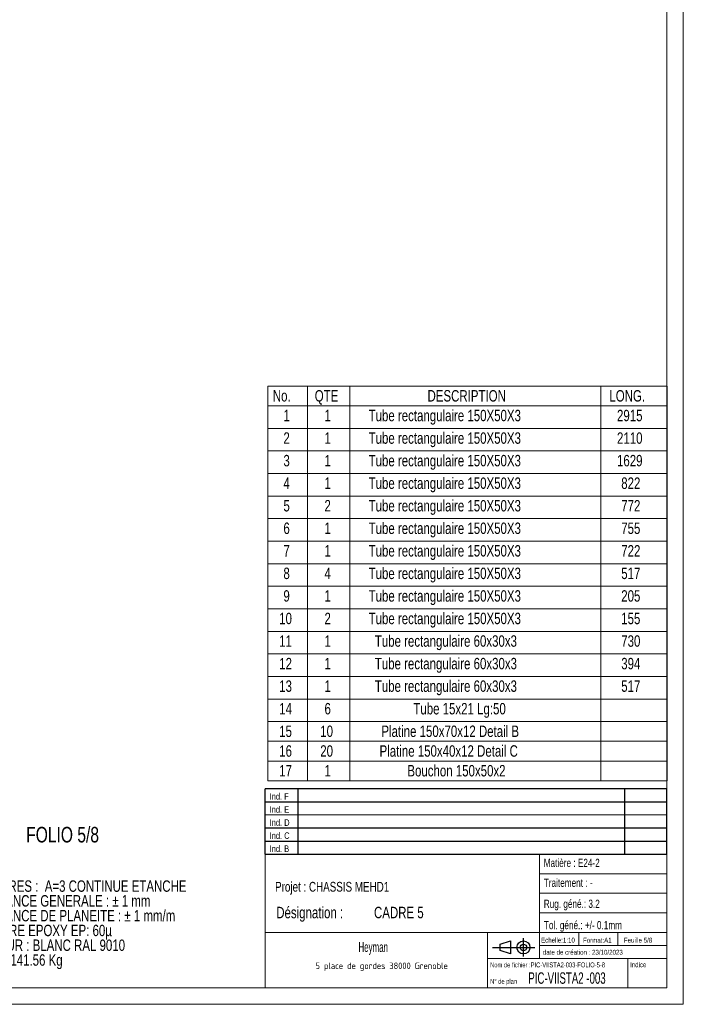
# Model space of a CAD drawing. Header units: millimetres. Extents: x 0 to 841, y 0 to 594.
# Tile 9 of 14: x 638 to 841, y 0 to 302. Entities that reach past the tile are written whole.
import ezdxf

# ---------------------------------------------------------------- set-up
doc = ezdxf.new("R2010")
doc.units = ezdxf.units.MM
doc.layers.add('NOTES', color=6, linetype='Continuous')
doc.styles.add('SLDTEXTSTYLE0', font='TXT', dxfattribs={"width": 0.75})
doc.styles.add('SLDTEXTSTYLE1', font='TXT', dxfattribs={"width": 0.632449})
doc.styles.add('SLDTEXTSTYLE2', font='TXT', dxfattribs={"width": 0.707278})
doc.styles.add('SLDTEXTSTYLE3', font='TXT', dxfattribs={"width": 0.7})
doc.styles.add('SLDTEXTSTYLE4', font='ISOCP3', dxfattribs={"width": 0.96})
doc.styles.add('SLDTEXTSTYLE5', font='TXT', dxfattribs={"width": 0.605})

# ---------------------------------------------------------------- blocks, each defined once
blk = doc.blocks.new('TAB MODIFS')
for p, q in [((123, 20), (0, 20)), ((0, 0), (0, 20)), ((10, 20), (10, 0)), ((110, 20), (110, 0)), ((123, 0), (123, 20)), ((0, 16), (123, 16)), ((0, 8), (123, 8)), ((0, 4), (123, 4)), ((0, 0), (123, 0))]:
    blk.add_line(p, q)
at = {"color": 7, "linetype": 'Continuous', "lineweight": 18}
blk.add_line((0, 12), (123, 12), dxfattribs=at)
at = {"color": 7}
for tag in ['AUTOATTR0', 'AUTOATTR1', 'AUTOATTR2', 'AUTOATTR3', 'AUTOATTR4', 'AUTOATTR5', 'AUTOATTR6', 'AUTOATTR7', 'AUTOATTR8', 'AUTOATTR9']:
    blk.add_attdef(tag, (0, 0), '', height=1, dxfattribs=at)
at = {"layer": 'NOTES', "color": 211, "char_height": 2, "attachment_point": 1, "style": 'SLDTEXTSTYLE0'}
for s, insert in [('Ind. F', (1.36, 18.66)), ('Ind. E', (1.36, 14.66)), ('Ind. D', (1.36, 10.66)), ('Ind. C', (1.36, 6.66)), ('Ind. B', (1.36, 2.66))]:
    blk.add_mtext(s, dxfattribs=dict(at, insert=insert))
blk = doc.blocks.new('Bloc2')
for p, q in [((2.32, 3.8), (5.55, 4.8)), ((2.32, 1.8), (2.32, 3.8)), ((5.55, 4.8), (5.55, 0.8)), ((9.48, 0), (9.48, 5.6)), ((0, 2.8), (12.98, 2.8)), ((5.55, 0.8), (2.32, 1.8))]:
    blk.add_line(p, q)
for radius in [2, 1]:
    blk.add_circle((9.48, 2.8), radius)
blk = doc.blocks.new('SW_NOTE_0')
at = {"layer": 'NOTES', "color": 0, "char_height": 3.5, "attachment_point": 1, "style": 'SLDTEXTSTYLE0'}
for s, insert in [('SOUDURES :  A=3 CONTINUE ETANCHE', (0, 4.51)), ('TOLERANCE GENERALE : ± 1 mm', (0, -0.01)), ('TOLERANCE DE PLANEITE : ± 1 mm/m', (0, -4.54)), ('PEINTURE EPOXY EP: 60µ', (0, -9.07)), ('COULEUR : BLANC RAL 9010', (0, -13.59)), ('Masse : 141.56 Kg', (0, -18.12))]:
    blk.add_mtext(s, dxfattribs=dict(at, insert=insert))
blk = doc.blocks.new('SW_NOTE_2')
at = {"layer": 'NOTES', "color": 0, "char_height": 3.5, "attachment_point": 1, "style": 'SLDTEXTSTYLE0'}
for s, insert in [('Désignation :', (0, 4.51)), ('CADRE 5', (29.93, 4.51))]:
    blk.add_mtext(s, dxfattribs=dict(at, insert=insert))
blk = doc.blocks.new('SW_NOTE_3')
at = {"layer": 'NOTES', "color": 0, "insert": (20.84, 2.58), "char_height": 2, "attachment_point": 2, "style": 'SLDTEXTSTYLE4'}
blk.add_mtext('5 place de gordes 38000 Grenoble', dxfattribs=at)
blk = doc.blocks.new('SW_TABLEANNOTATION_0')
at = {"color": 0, "linetype": 'Continuous', "lineweight": 18}
for p, q in [((0, 0), (0, -120.84)), ((122.22, 0), (0, 0)), ((12.15, 0), (12.15, -6.04)), ((25.14, 0), (25.14, -6.04)), ((101.95, 0), (101.95, -6.04)), ((122.22, -120.84), (122.22, 0)), ((0, -6.04), (122.22, -6.04)), ((12.15, -6.04), (12.15, -120.84)), ((25.14, -6.04), (25.14, -120.84)), ((101.95, -6.04), (101.95, -120.84)), ((0, -12.95), (122.22, -12.95)), ((0, -19.85), (122.22, -19.85)), ((0, -26.76), (122.22, -26.76)), ((0, -33.66), (122.22, -33.66)), ((0, -40.57), (122.22, -40.57)), ((0, -47.47), (122.22, -47.47)), ((0, -54.38), (122.22, -54.38)), ((0, -61.29), (122.22, -61.29)), ((0, -68.19), (122.22, -68.19)), ((0, -75.1), (122.22, -75.1)), ((0, -82), (122.22, -82)), ((0, -88.91), (122.22, -88.91)), ((0, -95.81), (122.22, -95.81)), ((0, -102.72), (122.22, -102.72)), ((0, -108.76), (122.22, -108.76)), ((0, -114.8), (122.22, -114.8)), ((0, -120.84), (122.22, -120.84))]:
    blk.add_line(p, q, dxfattribs=at)
at = {"color": 0, "linetype": 'Continuous', "lineweight": 18, "char_height": 3.5, "attachment_point": 1, "style": 'SLDTEXTSTYLE0'}
for s, insert in [('No.', (1.53, -1.21)), ('QTE', (14.37, -1.21)), ('DESCRIPTION', (48.9, -1.21)), ('LONG.', (104.58, -1.21)), ('1', (4.78, -7.25)), ('1', (17.35, -7.25)), ('Tube rectangulaire 150X50X3', (30.86, -7.25)), ('2915', (106.91, -7.25)), ('2', (4.78, -14.15)), ('1', (17.35, -14.15)), ('Tube rectangulaire 150X50X3', (30.86, -14.15)), ('2110', (106.91, -14.15)), ('3', (4.78, -21.06)), ('1', (17.35, -21.06)), ('Tube rectangulaire 150X50X3', (30.86, -21.06)), ('1629', (106.91, -21.06)), ('4', (4.78, -27.96)), ('1', (17.35, -27.96)), ('Tube rectangulaire 150X50X3', (30.86, -27.96)), ('822', (108.21, -27.96)), ('5', (4.78, -34.87)), ('2', (17.35, -34.87)), ('Tube rectangulaire 150X50X3', (30.86, -34.87)), ('772', (108.21, -34.87)), ('6', (4.78, -41.77)), ('1', (17.35, -41.77)), ('Tube rectangulaire 150X50X3', (30.86, -41.77)), ('755', (108.21, -41.77)), ('7', (4.78, -48.68)), ('1', (17.35, -48.68)), ('Tube rectangulaire 150X50X3', (30.86, -48.68)), ('722', (108.21, -48.68)), ('8', (4.78, -55.58)), ('4', (17.35, -55.58)), ('Tube rectangulaire 150X50X3', (30.86, -55.58)), ('517', (108.21, -55.58)), ('9', (4.78, -62.49)), ('1', (17.35, -62.49)), ('Tube rectangulaire 150X50X3', (30.86, -62.49)), ('205', (108.21, -62.49)), ('10', (3.49, -69.39)), ('2', (17.35, -69.39)), ('Tube rectangulaire 150X50X3', (30.86, -69.39)), ('155', (108.21, -69.39)), ('11', (3.49, -76.3)), ('1', (17.35, -76.3)), ('Tube rectangulaire 60x30x3', (32.76, -76.3)), ('730', (108.21, -76.3)), ('12', (3.49, -83.21)), ('1', (17.35, -83.21)), ('Tube rectangulaire 60x30x3', (32.76, -83.21)), ('394', (108.21, -83.21)), ('13', (3.49, -90.11)), ('1', (17.35, -90.11)), ('Tube rectangulaire 60x30x3', (32.76, -90.11)), ('517', (108.21, -90.11)), ('14', (3.49, -97.02)), ('6', (17.35, -97.02)), ('Tube 15x21 Lg:50', (44.56, -97.02)), ('15', (3.49, -103.93)), ('10', (16.06, -103.93)), ('Platine 150x70x12 Detail B', (34.77, -103.93)), ('16', (3.49, -109.97)), ('20', (16.06, -109.97)), ('Platine 150x40x12 Detail C', (34.21, -109.97)), ('17', (3.49, -116.01)), ('1', (17.35, -116.01)), ('Bouchon 150x50x2', (42.73, -116.01))]:
    blk.add_mtext(s, dxfattribs=dict(at, insert=insert))

msp = doc.modelspace()

# ---------------------------------------------------------------- linework, layer by layer
at = {"lineweight": 18}
for p, q in [((841, 594), (841, 0)), ((836, 589), (836, 5)), ((713, 46), (713, 5)), ((836, 46), (713, 46)), ((797, 46), (797, 14)), ((836, 46), (836, 5)), ((797, 40), (836, 40)), ((797, 34), (836, 34)), ((797, 28), (836, 28)), ((713, 22), (836, 22)), ((781, 22), (781, 5)), ((809, 22), (809, 18)), ((821, 22), (821, 18)), ((797, 18), (836, 18)), ((781, 14), (836, 14)), ((824, 14), (824, 5)), ((836, 5), (5, 5)), ((713, 5), (836, 5)), ((841, 0), (0, 0))]:
    msp.add_line(p, q, dxfattribs=at)

# ---------------------------------------------------------------- block references
msp.add_blockref('SW_TABLEANNOTATION_0', (713.79, 189.29), dxfattribs=at)
for name, p in [('TAB MODIFS', (712.99, 45.99)), ('Bloc2', (782.56, 14.63))]:
    msp.add_blockref(name, p)
at = {"layer": 'NOTES'}
for name, p in [('SW_NOTE_0', (621.7, 33.44)), ('SW_NOTE_2', (716.37, 25.34)), ('SW_NOTE_3', (727.84, 10.21))]:
    msp.add_blockref(name, p, dxfattribs=at)

# ---------------------------------------------------------------- texts
for s, insert, char_height, attachment_point, style in [('FOLIO 5/8', (639.81, 54.33), 4.762, 1, 'SLDTEXTSTYLE0'), ('Matière : E24-2', (798.27, 44.56), 2.5, 1, 'SLDTEXTSTYLE0'), ('Projet : CHASSIS MEHD1', (716.02, 37.49), 3, 1, 'SLDTEXTSTYLE0'), ('Traitement : -', (798.3, 38.47), 2.5, 1, 'SLDTEXTSTYLE0'), ('Rug. géné.: 3.2', (798.28, 32.03), 2.5, 1, 'SLDTEXTSTYLE0'), ('Tol. géné.: +/- 0.1mm', (798.32, 25.5), 2.5, 1, 'SLDTEXTSTYLE0'), ('Heyman', (746.06, 19.03), 3, 2, 'SLDTEXTSTYLE5'), ('Echelle:1:10', (797.45, 20.4), 1.5, 1, 'SLDTEXTSTYLE0'), ('Format:A1', (810.29, 20.38), 1.5, 1, 'SLDTEXTSTYLE0'), ('Feuille 5/8', (822.81, 20.38), 1.5, 1, 'SLDTEXTSTYLE0'), ('date de création : 23/10/2023', (798.01, 16.69), 1.5, 1, 'SLDTEXTSTYLE0'), ('Nom de fichier :PIC-VIISTA2-003-FOLIO-5-8', (781.85, 12.82), 1.5, 1, 'SLDTEXTSTYLE2'), ('Indice', (824.69, 12.86), 1.5, 1, 'SLDTEXTSTYLE0'), ('PIC-VIISTA2 -003', (793.54, 9.79), 3.5, 1, 'SLDTEXTSTYLE1'), ('N° de plan', (781.88, 7.77), 1.5, 1, 'SLDTEXTSTYLE3')]:
    msp.add_mtext(s, dxfattribs=dict(at, insert=insert, char_height=char_height, attachment_point=attachment_point, style=style))

doc.saveas('drawing.dxf')
